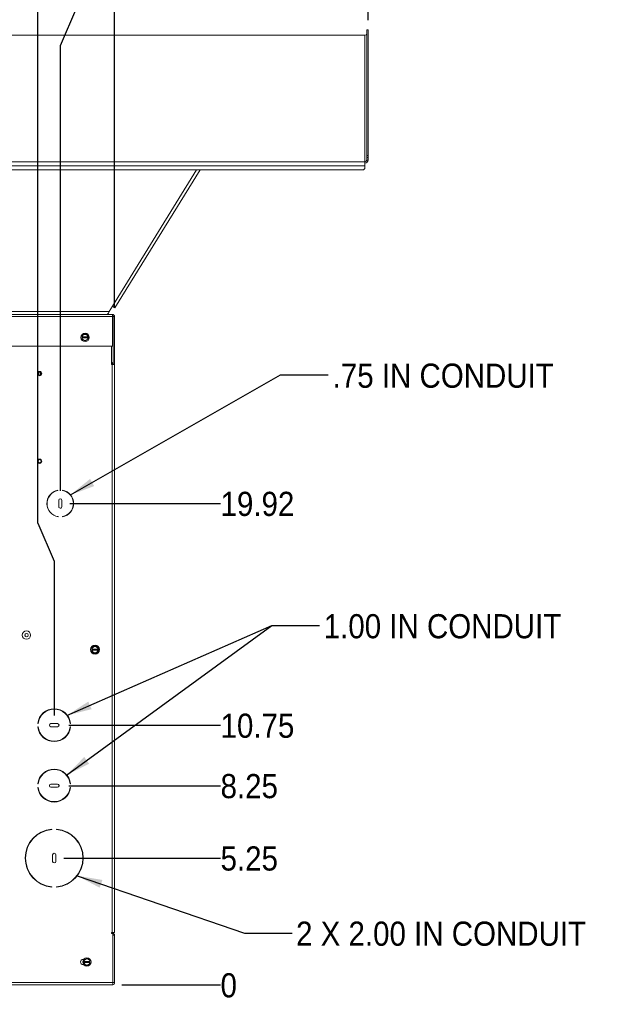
# Paper-space layout '5' of a CAD drawing. Header units: inches. Extents: x 1 to 109, y 1 to 85.
# Tile 21 of 58: x 17 to 32, y 44 to 69. Entities that reach past the tile are written whole.
import ezdxf

# ---------------------------------------------------------------- set-up
doc = ezdxf.new("R2010")
doc.units = ezdxf.units.IN
doc.header["$MEASUREMENT"] = 0
doc.layers.add('FORMAT', color=7, linetype='Continuous')
doc.styles.add('SLDTEXTSTYLE0', font='GOTHIC.TTF', dxfattribs={"width": 0.913})
doc.styles.get("Standard").update_dxf_attribs({"font": 'GOTHIC.TTF'})
doc.dimstyles.new('SLDDIMSTYLE10', dxfattribs={"dimtxt": 0.625, "dimasz": 0.65, "dimexe": 0, "dimexo": 0.0625, "dimgap": 0.15625, "dimtad": 0, "dimtih": 1, "dimtoh": 1, "dimdec": 0, "dimlfac": 1.6, "dimrnd": 1e-09, "dimzin": 12, "dimdsep": 46, "dimtxsty": 'SLDTEXTSTYLE0', "dimblk1": 'NONE', "dimblk2": 'NONE', "dimsah": 1, "dimcen": 0.09, "dimadec": 0, "dimazin": 3, "dimtfac": 1, "dimtdec": 0, "dimtofl": 0, "dimtmove": 0, "dimatfit": 3, "dimldrblk": 'NONE', "dimfxl": 1, "dimfrac": 2, "dimtolj": 1, "dimtzin": 12, "dimarcsym": 0})
doc.dimstyles.new('SLDDIMSTYLE11', dxfattribs={"dimtxt": 0.625, "dimasz": 0.65, "dimexe": 0, "dimexo": 0.0625, "dimgap": 0.15625, "dimtad": 0, "dimtih": 1, "dimtoh": 1, "dimlfac": 1.6, "dimrnd": 1e-09, "dimzin": 12, "dimdsep": 46, "dimtxsty": 'SLDTEXTSTYLE0', "dimblk1": 'NONE', "dimblk2": 'NONE', "dimsah": 1, "dimcen": 0.09, "dimadec": 0, "dimazin": 3, "dimtfac": 1, "dimtofl": 0, "dimtmove": 0, "dimatfit": 3, "dimldrblk": 'NONE', "dimfxl": 1, "dimfrac": 2, "dimtolj": 1, "dimtzin": 12, "dimarcsym": 0})
doc.dimstyles.new('SLDDIMSTYLE2', dxfattribs={"dimtxt": 0, "dimasz": 0.65, "dimexe": 0, "dimexo": 0.0625, "dimgap": 0, "dimtad": 0, "dimtih": 1, "dimtoh": 1, "dimdec": 0, "dimrnd": 1e-09, "dimzin": 0, "dimdsep": 46, "dimtxsty": 'STANDARD', "dimsah": 1, "dimcen": 0.09, "dimadec": 0, "dimazin": 0, "dimtfac": 0.65, "dimtdec": 0, "dimtofl": 0, "dimtmove": 0, "dimatfit": 3, "dimfxl": 1, "dimfrac": 2, "dimtolj": 1, "dimtzin": 0, "dimarcsym": 0})

# ---------------------------------------------------------------- blocks, each defined once
blk = doc.blocks.new('_D_147')
at = {"layer": 'FORMAT', "color": 1, "ltscale": 5}
for p, q in [((17.176, 56.475), (17.176, 70.785)), ((17.176, 56.475), (17.599, 55.491)), ((17.599, 55.491), (17.599, 51.497))]:
    blk.add_line(p, q, dxfattribs=at)
at = {"layer": 'FORMAT', "color": 1, "ltscale": 5, "insert": (16.874, 70.785), "char_height": 0.625, "attachment_point": 1, "rotation": 90, "style": 'SLDTEXTSTYLE0'}
blk.add_mtext('13.58', dxfattribs=at)
blk = doc.blocks.new('_NONE')
blk = doc.blocks.new('_D_148')
at = {"layer": 'FORMAT', "color": 1, "ltscale": 5}
for p, q in [((18.179, 69.801), (18.179, 70.785)), ((18.179, 69.801), (17.756, 68.817)), ((17.756, 68.817), (17.756, 57.313))]:
    blk.add_line(p, q, dxfattribs=at)
at = {"layer": 'FORMAT', "color": 1, "ltscale": 5, "char_height": 0.625, "attachment_point": 1, "rotation": 90, "style": 'SLDTEXTSTYLE0'}
for s, insert in [('13.83', (17.876, 72.217)), ('3 X ', (17.876, 70.785))]:
    blk.add_mtext(s, dxfattribs=dict(at, insert=insert))
blk = doc.blocks.new('_D_149')
at = {"layer": 'FORMAT', "color": 1, "ltscale": 5}
blk.add_line((19.162, 62.066), (19.162, 70.785), dxfattribs=at)
at = {"layer": 'FORMAT', "color": 1, "ltscale": 5, "insert": (18.86, 70.785), "char_height": 0.625, "attachment_point": 1, "rotation": 90, "style": 'SLDTEXTSTYLE0'}
blk.add_mtext('16.08', dxfattribs=at)
blk = doc.blocks.new('_D_150')
at = {"layer": 'FORMAT', "color": 1, "ltscale": 5}
blk.add_line((25.725, 69.483), (25.725, 70.785), dxfattribs=at)
at = {"layer": 'FORMAT', "color": 1, "ltscale": 5, "insert": (25.422, 70.785), "char_height": 0.625, "attachment_point": 1, "rotation": 90, "style": 'SLDTEXTSTYLE0'}
blk.add_mtext('26.58', dxfattribs=at)
blk = doc.blocks.new('_D_151')
at = {"layer": 'FORMAT', "color": 1, "ltscale": 5}
blk.add_line((19.353, 44.529), (21.905, 44.529), dxfattribs=at)
at = {"layer": 'FORMAT', "color": 1, "ltscale": 5, "insert": (21.905, 44.831), "char_height": 0.625, "attachment_point": 1, "style": 'SLDTEXTSTYLE0'}
blk.add_mtext('0', dxfattribs=at)
blk = doc.blocks.new('_D_152')
at = {"layer": 'FORMAT', "color": 1, "ltscale": 5}
blk.add_line((17.849, 47.81), (21.905, 47.81), dxfattribs=at)
at = {"layer": 'FORMAT', "color": 1, "ltscale": 5, "insert": (21.905, 48.112), "char_height": 0.625, "attachment_point": 1, "style": 'SLDTEXTSTYLE0'}
blk.add_mtext('5.25', dxfattribs=at)
blk = doc.blocks.new('_D_153')
at = {"layer": 'FORMAT', "color": 1, "ltscale": 5}
blk.add_line((17.974, 49.682), (21.905, 49.682), dxfattribs=at)
at = {"layer": 'FORMAT', "color": 1, "ltscale": 5, "insert": (21.905, 49.984), "char_height": 0.625, "attachment_point": 1, "style": 'SLDTEXTSTYLE0'}
blk.add_mtext('8.25', dxfattribs=at)
blk = doc.blocks.new('_D_154')
at = {"layer": 'FORMAT', "color": 1, "ltscale": 5}
blk.add_line((17.974, 51.244), (21.905, 51.244), dxfattribs=at)
at = {"layer": 'FORMAT', "color": 1, "ltscale": 5, "insert": (21.905, 51.546), "char_height": 0.625, "attachment_point": 1, "style": 'SLDTEXTSTYLE0'}
blk.add_mtext('10.75', dxfattribs=at)
blk = doc.blocks.new('_D_155')
at = {"layer": 'FORMAT', "color": 1, "ltscale": 5}
blk.add_line((18.006, 56.981), (21.905, 56.981), dxfattribs=at)
at = {"layer": 'FORMAT', "color": 1, "ltscale": 5, "insert": (21.905, 57.284), "char_height": 0.625, "attachment_point": 1, "style": 'SLDTEXTSTYLE0'}
blk.add_mtext('19.92', dxfattribs=at)

psp = doc.layouts.new('5')

# ---------------------------------------------------------------- linework, layer by layer
at = {"color": 7, "linetype": 'Continuous', "lineweight": 15, "ltscale": 5}
for p, q in [((25.6404, 69.0947), (9.2146, 69.0947)), ((25.6404, 69.0918), (9.231, 69.0918)), ((25.6404, 69.0947), (25.6404, 69.0918)), ((25.6404, 65.8202), (25.6404, 69.0918)), ((25.7247, 69.233), (25.6873, 69.233)), ((25.6873, 69.233), (25.6873, 65.9808)), ((25.7247, 69.233), (25.7247, 65.9808)), ((25.6873, 65.9349), (25.6873, 65.9808)), ((25.6873, 65.9808), (25.7247, 65.9808)), ((25.7247, 65.9808), (25.7247, 65.9349)), ((9.1842, 65.717), (25.6404, 65.717)), ((9.231, 65.8202), (25.6404, 65.8202)), ((25.6404, 65.8202), (25.6404, 65.717)), ((25.6404, 65.717), (25.6404, 65.6476)), ((25.7247, 65.9349), (25.6873, 65.9349)), ((25.6873, 65.9349), (25.6873, 65.8655)), ((25.6873, 65.8655), (25.7247, 65.8655)), ((25.7247, 65.9349), (25.7247, 65.8655)), ((25.6029, 65.6113), (9.2217, 65.6113)), ((21.3742, 65.6113), (19.171, 62.0414)), ((25.6029, 65.6113), (25.6404, 65.6476)), ((9.2247, 61.9494), (19.0227, 61.9494)), ((19.1047, 62.0823), (19.0227, 61.9494)), ((9.2027, 61.8714), (19.1065, 61.8714)), ((19.1065, 61.8159), (9.2027, 61.8159)), ((19.1065, 61.8684), (19.1065, 61.8714)), ((19.1065, 61.8684), (19.1065, 61.8159)), ((19.1065, 61.8159), (19.1065, 61.0528)), ((19.1247, 61.8159), (19.162, 61.8159)), ((19.1247, 60.5841), (19.1247, 61.8159)), ((19.162, 60.5841), (19.162, 61.8159)), ((18.3195, 61.2881), (18.3202, 61.2881)), ((18.3195, 61.2881), (18.3195, 61.2686)), ((18.3202, 61.2686), (18.3195, 61.2686)), ((18.4752, 61.2881), (18.3202, 61.2881)), ((18.3202, 61.2686), (18.4752, 61.2686)), ((18.3586, 61.346), (18.3853, 61.3614)), ((18.4752, 61.2881), (18.4758, 61.2881)), ((18.4758, 61.2686), (18.4752, 61.2686)), ((18.4758, 61.2686), (18.4758, 61.2881)), ((19.1065, 61.0528), (9.2027, 61.0528)), ((19.0839, 60.5752), (19.0839, 61.0528)), ((19.0839, 60.6214), (19.1065, 60.6214)), ((19.1065, 60.6214), (19.1065, 60.5841)), ((17.2039, 60.3775), (17.2039, 60.3045)), ((17.243, 60.3758), (17.243, 60.3062)), ((19.0839, 60.5841), (19.1065, 60.5841)), ((19.0839, 60.5752), (19.1027, 60.5752)), ((19.1027, 45.8841), (19.1027, 60.5752)), ((19.1027, 60.5752), (19.1619, 60.5752)), ((19.162, 60.5841), (19.1247, 60.5841)), ((19.1619, 60.5752), (19.1619, 45.8841)), ((17.6931, 57.3179), (17.6931, 57.3223)), ((17.8181, 57.3223), (17.8181, 57.3179)), ((17.715, 57.0644), (17.715, 56.9019)), ((17.7968, 56.9002), (17.7962, 57.0627)), ((17.7046, 56.6387), (17.7041, 56.6432)), ((17.8181, 56.645), (17.8181, 56.6406)), ((16.8509, 53.5906), (16.8375, 53.5906)), ((16.8509, 53.5906), (16.8509, 53.541)), ((18.5717, 53.27), (18.5717, 53.2827)), ((18.6167, 53.2687), (18.6435, 53.2841)), ((18.5717, 53.1194), (18.5717, 53.132)), ((18.5777, 53.2108), (18.5783, 53.2108)), ((18.5777, 53.2108), (18.5777, 53.1912)), ((18.5783, 53.1912), (18.5777, 53.1912)), ((18.7333, 53.2108), (18.5783, 53.2108)), ((18.5783, 53.1912), (18.7333, 53.1912)), ((18.7333, 53.2108), (18.7339, 53.2108)), ((18.7339, 53.1912), (18.7333, 53.1912)), ((18.7339, 53.1912), (18.7339, 53.2108)), ((17.1773, 51.2941), (17.1867, 51.2941)), ((17.1867, 51.2004), (17.1773, 51.2004)), ((17.4744, 51.2504), (17.4744, 51.2441)), ((17.6869, 51.2879), (17.5119, 51.2879)), ((17.5119, 51.2066), (17.6869, 51.2066)), ((17.7244, 51.2441), (17.7244, 51.2504)), ((18.012, 51.2941), (18.0215, 51.2941)), ((18.0215, 51.2004), (18.012, 51.2004)), ((17.4762, 50.8408), (17.4705, 50.8524)), ((17.1773, 49.7316), (17.1867, 49.7316)), ((17.4744, 49.6879), (17.4744, 49.6816)), ((17.6869, 49.7254), (17.5119, 49.7254)), ((17.7244, 49.6816), (17.7244, 49.6879)), ((18.012, 49.7316), (18.0215, 49.7316)), ((17.1867, 49.6379), (17.1773, 49.6379)), ((17.5119, 49.6441), (17.6869, 49.6441)), ((18.0215, 49.6379), (18.012, 49.6379)), ((17.6727, 49.2664), (17.5261, 49.2664)), ((17.5369, 48.5493), (17.5369, 48.5587)), ((17.6619, 48.5587), (17.6619, 48.5493)), ((16.8822, 48.0344), (16.8822, 48.0007)), ((17.5587, 47.8973), (17.5587, 47.7223)), ((17.6025, 47.9348), (17.5962, 47.9348)), ((17.64, 47.7223), (17.64, 47.8973)), ((18.2884, 48.1098), (18.2884, 48.0855)), ((17.5962, 47.6848), (17.6025, 47.6848)), ((16.8822, 47.6188), (16.8822, 47.5851)), ((16.9661, 47.4227), (16.9551, 47.4227)), ((18.2436, 47.4227), (18.2326, 47.4227)), ((18.2884, 47.534), (18.2884, 47.5097)), ((17.5369, 47.0608), (17.5369, 47.0702)), ((17.6619, 47.0702), (17.6619, 47.0608)), ((19.0793, 45.8841), (19.1027, 45.8841)), ((19.0793, 45.8841), (19.0793, 45.8608)), ((19.1027, 45.8719), (19.0793, 45.8719)), ((19.0793, 45.8608), (19.1152, 45.8608)), ((19.1619, 45.8841), (19.1027, 45.8841)), ((19.1152, 45.8608), (19.1152, 44.5877)), ((19.1152, 45.8127), (19.1619, 45.8127)), ((19.1619, 44.5877), (19.1619, 45.8127)), ((18.3488, 45.1902), (18.3622, 45.1902)), ((18.3688, 45.1318), (18.3694, 45.1318)), ((18.3688, 45.1318), (18.3688, 45.1123)), ((18.3694, 45.1123), (18.3688, 45.1123)), ((18.5244, 45.1318), (18.3694, 45.1318)), ((18.3694, 45.1123), (18.5244, 45.1123)), ((18.4079, 45.1897), (18.4346, 45.2052)), ((18.5244, 45.1318), (18.525, 45.1318)), ((18.525, 45.1123), (18.5244, 45.1123)), ((18.525, 45.1123), (18.525, 45.1318)), ((18.3622, 45.0539), (18.3488, 45.0539)), ((19.1152, 44.5877), (9.1933, 44.5877)), ((19.1152, 44.5877), (19.1152, 44.5285)), ((19.1152, 44.5877), (19.1619, 44.5877)), ((19.1027, 44.5285), (9.1933, 44.5285)), ((19.1152, 44.5285), (19.1027, 44.5285))]:
    psp.add_line(p, q, dxfattribs=at)
at = {"color": 8, "linetype": 'Continuous', "lineweight": 15, "ltscale": 5}
for p, q in [((19.1047, 62.0823), (21.2826, 65.6113)), ((18.5842, 53.2829), (18.5842, 53.2938)), ((18.5842, 53.1082), (18.5842, 53.1191)), ((19.1027, 45.8608), (19.1027, 45.8719))]:
    psp.add_line(p, q, dxfattribs=at)
at = {"color": 7, "linetype": 'Continuous', "lineweight": 15, "ltscale": 5, "flags": 128}
for points in [[(19.171, 62.0414), (19.1698, 62.0422), (19.166, 62.0445), (19.1599, 62.0483), (19.1516, 62.0534), (19.1416, 62.0596), (19.1301, 62.0667), (19.1177, 62.0744), (19.1047, 62.0823)], [(19.1065, 60.5841), (19.1174, 60.5851), (19.1247, 60.5871)], [(17.3403, 50.9226), (17.3351, 50.9221), (17.3275, 50.921)]]:
    psp.add_lwpolyline(points, dxfattribs=at)
at = {"color": 7, "linetype": 'Continuous', "lineweight": 15, "ltscale": 25}
for centre, radius in [((18.3977, 61.2783), 0.1088), ((17.2219, 60.341), 0.0553), ((17.2219, 60.341), 0.0513), ((17.2219, 60.341), 0.0425), ((17.2219, 60.341), 0.0407), ((17.2219, 58.0754), 0.0553), ((17.2219, 58.0754), 0.0513), ((17.2219, 58.0754), 0.0425), ((17.2219, 58.0754), 0.0407), ((16.8812, 53.5758), 0.1077), ((16.8812, 53.5758), 0.0461), ((18.6558, 53.201), 0.1172), ((18.6558, 53.201), 0.1088), ((18.4469, 45.1221), 0.1088)]:
    psp.add_circle(centre, radius, dxfattribs=at)
for centre, radius, start, end in [((25.6412, 69.1379), 0.0461, 269.02527, 358.9888), ((25.6418, 65.8669), 0.0829, 269.02559, 358.9878), ((25.6412, 65.8663), 0.0461, 269.02527, 358.9888), ((19.1065, 61.8159), 0.0555, 0, 90), ((19.1065, 61.8159), 0.0181, 0, 90), ((18.3977, 61.2783), 0.084, 141.55462, 158.44538), ((18.3977, 61.2783), 0.084, 201.55462, 218.44538), ((18.3977, 61.2783), 0.0781, 120, 172.81924), ((18.3977, 61.2783), 0.0781, 187.18076, 240), ((18.3977, 61.2783), 0.0781, 60, 120), ((18.3977, 61.2783), 0.0781, 240, 300), ((18.3977, 61.2783), 0.084, 81.55462, 98.44538), ((18.3977, 61.2783), 0.084, 261.55462, 278.44538), ((18.3977, 61.2783), 0.0781, 7.18076, 60), ((18.3977, 61.2783), 0.0781, 300, 352.81924), ((18.3977, 61.2783), 0.084, 21.55462, 38.44538), ((18.3977, 61.2783), 0.084, 321.55462, 338.44538), ((19.1065, 60.6396), 0.0181, 270, 0), ((17.7556, 56.9814), 0.3466, 100.38972, 261.53721), ((17.7556, 56.9814), 0.3422, 100.52406, 261.34473), ((17.7556, 56.9814), 0.3466, 280.38972, 79.61028), ((17.7556, 56.9814), 0.3422, 280.52406, 79.47594), ((17.7556, 57.0627), 0.0406, 359.99845, 177.55016), ((17.7559, 56.9002), 0.0409, 177.56852, 359.99962), ((18.6558, 53.201), 0.084, 141.55462, 158.44538), ((18.6558, 53.201), 0.0781, 120, 172.81924), ((18.6558, 53.201), 0.0781, 60, 120), ((18.6558, 53.201), 0.084, 81.55462, 98.44538), ((18.6558, 53.201), 0.0781, 7.18076, 60), ((18.6558, 53.201), 0.084, 21.55462, 38.44538), ((18.6558, 53.201), 0.084, 201.55462, 218.44538), ((18.6558, 53.201), 0.0781, 187.18076, 240), ((18.6558, 53.201), 0.0781, 240, 300), ((18.6558, 53.201), 0.084, 261.55462, 278.44538), ((18.6558, 53.201), 0.0781, 300, 352.81924), ((18.6558, 53.201), 0.084, 321.55462, 338.44538), ((17.5994, 51.2473), 0.4247, 6.33695, 173.66305), ((17.5994, 51.2473), 0.4153, 6.4806, 173.5194), ((17.5994, 51.2473), 0.4247, 186.33695, 353.66305), ((17.5994, 51.2473), 0.4153, 186.4806, 353.5194), ((17.5119, 51.2504), 0.0375, 90, 180), ((17.5119, 51.2441), 0.0375, 180, 270), ((17.6869, 51.2504), 0.0375, 0, 90), ((17.6869, 51.2441), 0.0375, 270, 0), ((17.5994, 49.6848), 0.4247, 6.33695, 173.66305), ((17.5994, 49.6848), 0.4153, 6.4806, 173.5194), ((17.5119, 49.6879), 0.0375, 90, 180), ((17.5119, 49.6816), 0.0375, 180, 270), ((17.6869, 49.6879), 0.0375, 0, 90), ((17.6869, 49.6816), 0.0375, 270, 0), ((17.5994, 49.6848), 0.4247, 186.33695, 353.66305), ((17.5994, 49.6848), 0.4153, 186.4806, 353.5194), ((17.5994, 47.8098), 0.7516, 94.77023, 265.22977), ((17.5994, 47.8098), 0.7422, 94.83063, 265.16937), ((17.5994, 47.8098), 0.7516, 274.77023, 85.22977), ((17.5994, 47.8098), 0.7422, 274.83063, 85.16937), ((17.5962, 47.8973), 0.0375, 90, 180), ((17.6025, 47.8973), 0.0375, 0, 90), ((17.5962, 47.7223), 0.0375, 180, 270), ((17.6025, 47.7223), 0.0375, 270, 0), ((19.1027, 45.8127), 0.0592, 0, 90), ((18.3488, 45.1221), 0.0681, 90, 270), ((18.4469, 45.1221), 0.084, 141.55462, 158.44538), ((18.4469, 45.1221), 0.084, 201.55462, 218.44538), ((18.4469, 45.1221), 0.0781, 120, 172.81924), ((18.4469, 45.1221), 0.0781, 187.18076, 240), ((18.4469, 45.1221), 0.0781, 60, 120), ((18.4469, 45.1221), 0.084, 81.55462, 98.44538), ((18.4469, 45.1221), 0.0781, 7.18076, 60), ((18.4469, 45.1221), 0.0781, 300, 352.81924), ((18.4469, 45.1221), 0.084, 21.55462, 38.44538), ((18.4469, 45.1221), 0.084, 321.55462, 338.44538), ((18.4469, 45.1221), 0.0781, 240, 300), ((18.4469, 45.1221), 0.084, 261.55462, 278.44538), ((19.1027, 44.5877), 0.0592, 282.19229, 0)]:
    psp.add_arc(centre, radius, start, end, dxfattribs=at)
at = {"color": 7, "linetype": 'Continuous', "lineweight": 15, "ltscale": 5}
for points, knots in [([(19.0227, 61.9494), (19.0183, 61.9392), (19.0094, 61.9187), (18.9962, 61.893), (18.983, 61.875), (18.9741, 61.8726), (18.9697, 61.8714)], [0, 0, 0, 0, 0.2499962, 0.5, 0.7500038, 1, 1, 1, 1]), ([(18.3195, 61.2881), (18.3195, 61.2896), (18.3195, 61.2925), (18.3195, 61.2969), (18.3195, 61.3013), (18.3195, 61.3054), (18.3195, 61.308), (18.3195, 61.3092)], [0, 0, 0, 0, 0.2076606, 0.41540653, 0.62353985, 0.8317358, 1, 1, 1, 1]), ([(18.3195, 61.2475), (18.3195, 61.2492), (18.3195, 61.2527), (18.3195, 61.258), (18.3195, 61.2632), (18.3195, 61.2668), (18.3195, 61.2686)], [0, 0, 0, 0, 0.2495682, 0.4992299, 0.7495267, 1, 1, 1, 1]), ([(18.3319, 61.3305), (18.3341, 61.3318), (18.3374, 61.3337), (18.3418, 61.3363), (18.3474, 61.3395), (18.353, 61.3427), (18.3575, 61.3453), (18.3586, 61.346)], [0, 0, 0, 0, 0.24910246, 0.3737946, 0.49823767, 0.87442602, 1, 1, 1, 1]), ([(18.3586, 61.2107), (18.3553, 61.2126), (18.348, 61.2168), (18.3391, 61.2219), (18.3335, 61.2251), (18.3319, 61.2261)], [0, 0, 0, 0, 0.3737705, 0.8117396, 1, 1, 1, 1]), ([(18.3853, 61.1952), (18.3826, 61.1968), (18.376, 61.2006), (18.367, 61.2058), (18.3609, 61.2094), (18.3586, 61.2107)], [0, 0, 0, 0, 0.3113864, 0.7489145, 1, 1, 1, 1]), ([(18.41, 61.3614), (18.4144, 61.3589), (18.4233, 61.3537), (18.4322, 61.3486), (18.4367, 61.346)], [0, 0, 0, 0, 0.4986771, 1, 1, 1, 1]), ([(18.4367, 61.2107), (18.4334, 61.2087), (18.4261, 61.2045), (18.4172, 61.1994), (18.4117, 61.1962), (18.41, 61.1952)], [0, 0, 0, 0, 0.3737685, 0.811739, 1, 1, 1, 1]), ([(18.4367, 61.346), (18.4381, 61.3452), (18.4429, 61.3424), (18.4507, 61.3379), (18.4582, 61.3336), (18.4624, 61.3312), (18.4635, 61.3305)], [0, 0, 0, 0, 0.1556479, 0.5300783, 0.8745139, 1, 1, 1, 1]), ([(18.4635, 61.2261), (18.4607, 61.2245), (18.4541, 61.2207), (18.4451, 61.2155), (18.439, 61.212), (18.4367, 61.2107)], [0, 0, 0, 0, 0.3113854, 0.7488916, 1, 1, 1, 1]), ([(18.4758, 61.3092), (18.4758, 61.308), (18.4758, 61.3054), (18.4758, 61.3013), (18.4758, 61.2969), (18.4758, 61.2925), (18.4758, 61.2896), (18.4758, 61.2881)], [0, 0, 0, 0, 0.1682641, 0.3759036, 0.5836257, 0.7917838, 1, 1, 1, 1]), ([(18.4758, 61.2686), (18.4758, 61.2668), (18.4758, 61.2633), (18.4758, 61.258), (18.4758, 61.2527), (18.4758, 61.2492), (18.4758, 61.2475)], [0, 0, 0, 0, 0.2495044, 0.4991691, 0.749524, 1, 1, 1, 1]), ([(18.5777, 53.2108), (18.5777, 53.2122), (18.5777, 53.2152), (18.5777, 53.2196), (18.5777, 53.224), (18.5777, 53.2281), (18.5777, 53.2307), (18.5777, 53.2319)], [0, 0, 0, 0, 0.2076262, 0.4154113, 0.6235323, 0.831777, 1, 1, 1, 1]), ([(18.59, 53.2532), (18.5922, 53.2545), (18.5955, 53.2564), (18.5999, 53.259), (18.6055, 53.2622), (18.6111, 53.2654), (18.6156, 53.268), (18.6167, 53.2687)], [0, 0, 0, 0, 0.2491206, 0.3737999, 0.4982478, 0.874433, 1, 1, 1, 1]), ([(18.6681, 53.2841), (18.6726, 53.2815), (18.6814, 53.2764), (18.6904, 53.2713), (18.6949, 53.2687)], [0, 0, 0, 0, 0.4986902, 1, 1, 1, 1]), ([(18.6949, 53.2687), (18.6963, 53.2679), (18.701, 53.2651), (18.7088, 53.2606), (18.7163, 53.2563), (18.7205, 53.2539), (18.7216, 53.2532)], [0, 0, 0, 0, 0.1556358, 0.5300667, 0.8745206, 1, 1, 1, 1]), ([(18.7339, 53.2319), (18.7339, 53.2307), (18.7339, 53.2281), (18.7339, 53.224), (18.7339, 53.2196), (18.7339, 53.2152), (18.7339, 53.2122), (18.7339, 53.2108)], [0, 0, 0, 0, 0.1682229, 0.375894, 0.5836552, 0.7917666, 1, 1, 1, 1]), ([(18.5777, 53.1701), (18.5777, 53.1719), (18.5777, 53.1754), (18.5777, 53.1806), (18.5777, 53.1859), (18.5777, 53.1895), (18.5777, 53.1912)], [0, 0, 0, 0, 0.2495354, 0.4992495, 0.7495133, 1, 1, 1, 1]), ([(18.6167, 53.1333), (18.6134, 53.1353), (18.6061, 53.1395), (18.5972, 53.1446), (18.5917, 53.1478), (18.59, 53.1488)], [0, 0, 0, 0, 0.3737533, 0.8117103, 1, 1, 1, 1]), ([(18.6435, 53.1179), (18.6407, 53.1195), (18.6341, 53.1233), (18.6251, 53.1285), (18.619, 53.132), (18.6167, 53.1333)], [0, 0, 0, 0, 0.311407, 0.7489188, 1, 1, 1, 1]), ([(18.6949, 53.1333), (18.6915, 53.1314), (18.6842, 53.1272), (18.6753, 53.1221), (18.6698, 53.1189), (18.6681, 53.1179)], [0, 0, 0, 0, 0.3737609, 0.8117209, 1, 1, 1, 1]), ([(18.7216, 53.1488), (18.7188, 53.1472), (18.7122, 53.1434), (18.7033, 53.1382), (18.6971, 53.1346), (18.6949, 53.1333)], [0, 0, 0, 0, 0.3113867, 0.748913, 1, 1, 1, 1]), ([(18.7339, 53.1912), (18.7339, 53.1895), (18.7339, 53.1859), (18.7339, 53.1807), (18.7339, 53.1754), (18.7339, 53.1719), (18.7339, 53.1701)], [0, 0, 0, 0, 0.2494839, 0.4991917, 0.7495052, 1, 1, 1, 1]), ([(18.3688, 45.1318), (18.3688, 45.1333), (18.3688, 45.1362), (18.3688, 45.1406), (18.3688, 45.145), (18.3688, 45.1491), (18.3688, 45.1518), (18.3688, 45.1529)], [0, 0, 0, 0, 0.2076398, 0.4154042, 0.6235302, 0.8317799, 1, 1, 1, 1]), ([(18.3688, 45.0912), (18.3688, 45.093), (18.3688, 45.0964), (18.3688, 45.1017), (18.3688, 45.107), (18.3688, 45.1105), (18.3688, 45.1123)], [0, 0, 0, 0, 0.2495375, 0.4992367, 0.7495111, 1, 1, 1, 1]), ([(18.3811, 45.1743), (18.3833, 45.1756), (18.3866, 45.1775), (18.3911, 45.18), (18.3966, 45.1832), (18.4022, 45.1865), (18.4067, 45.1891), (18.4079, 45.1897)], [0, 0, 0, 0, 0.2491221, 0.3738007, 0.4982478, 0.8744337, 1, 1, 1, 1]), ([(18.4593, 45.2052), (18.4637, 45.2026), (18.4725, 45.1975), (18.4815, 45.1923), (18.486, 45.1897)], [0, 0, 0, 0, 0.4986815, 1, 1, 1, 1]), ([(18.486, 45.1897), (18.4874, 45.1889), (18.4921, 45.1862), (18.4999, 45.1817), (18.5075, 45.1773), (18.5116, 45.1749), (18.5127, 45.1743)], [0, 0, 0, 0, 0.1556381, 0.5300773, 0.8745158, 1, 1, 1, 1]), ([(18.525, 45.1529), (18.525, 45.1518), (18.525, 45.1491), (18.525, 45.145), (18.525, 45.1406), (18.525, 45.1362), (18.525, 45.1333), (18.525, 45.1318)], [0, 0, 0, 0, 0.16822, 0.3758876, 0.5836537, 0.7917616, 1, 1, 1, 1]), ([(18.525, 45.1123), (18.525, 45.1105), (18.525, 45.107), (18.525, 45.1017), (18.525, 45.0965), (18.525, 45.093), (18.525, 45.0912)], [0, 0, 0, 0, 0.2494861, 0.499196, 0.749503, 1, 1, 1, 1]), ([(18.4079, 45.0544), (18.4045, 45.0563), (18.3972, 45.0605), (18.3883, 45.0657), (18.3828, 45.0689), (18.3811, 45.0698)], [0, 0, 0, 0, 0.3737533, 0.8117074, 1, 1, 1, 1]), ([(18.4346, 45.039), (18.4318, 45.0406), (18.4252, 45.0444), (18.4163, 45.0496), (18.4101, 45.0531), (18.4079, 45.0544)], [0, 0, 0, 0, 0.3113876, 0.7489152, 1, 1, 1, 1]), ([(18.486, 45.0544), (18.4826, 45.0525), (18.4754, 45.0483), (18.4665, 45.0431), (18.4609, 45.0399), (18.4593, 45.039)], [0, 0, 0, 0, 0.3737719, 0.8117271, 1, 1, 1, 1]), ([(18.5127, 45.0698), (18.51, 45.0682), (18.5033, 45.0644), (18.4944, 45.0593), (18.4882, 45.0557), (18.486, 45.0544)], [0, 0, 0, 0, 0.3113931, 0.7489108, 1, 1, 1, 1])]:
    psp.add_open_spline(points, degree=3, knots=knots, dxfattribs=at)

# ---------------------------------------------------------------- texts
at = {"layer": 'FORMAT', "color": 1, "ltscale": 5, "char_height": 0.625, "attachment_point": 1, "style": 'SLDTEXTSTYLE0'}
for s, insert in [('.75 IN CONDUIT', (24.8058, 60.6005)), ('1.00 IN CONDUIT', (24.5749, 54.1193)), ('2 X 2.00 IN CONDUIT', (23.8592, 46.167))]:
    psp.add_mtext(s, dxfattribs=dict(at, insert=insert))

# ---------------------------------------------------------------- dimensions: what is measured, and where the dimension line sits
at = {"layer": 'FORMAT', "color": 1, "ltscale": 5}
dim = psp.add_ordinate_dim(feature_location=(17.7556, 57.0627), offset=(0.4229, 13.7226), dtype=1, origin=(9.1124, 61.7517), text='3 X <>', dimstyle='SLDDIMSTYLE11', dxfattribs=at)
dim.commit()
dim.dimension.update_dxf_attribs({"geometry": '_D_148', "text_midpoint": (18.1785, 72.7939)})
for feature_location, offset, dtype, origin, dimstyle, picture, middle in [((17.5994, 51.2473), (-0.4229, 19.538), 1, (9.1124, 61.7517), 'SLDDIMSTYLE11', '_D_147', (17.1764, 72.0782)), ((19.162, 61.8159), (0, 8.9693), 1, (9.1124, 61.7517), 'SLDDIMSTYLE11', '_D_149', (19.162, 72.0782)), ((25.7247, 69.233), (0, 1.5522), 1, (9.1124, 61.7517), 'SLDDIMSTYLE11', '_D_150', (25.7247, 72.0782)), ((17.7556, 56.9814), (4.1495, 0), 0, (19.1027, 44.5285), 'SLDDIMSTYLE11', '_D_155', (23.1981, 56.9814)), ((17.7244, 51.2441), (4.1807, 0), 0, (19.1027, 44.5285), 'SLDDIMSTYLE11', '_D_154', (23.1981, 51.2441)), ((17.7244, 49.6816), (4.1807, 0), 0, (19.1027, 44.5285), 'SLDDIMSTYLE11', '_D_153', (22.9672, 49.6816)), ((17.5994, 47.8098), (4.3057, 0), 0, (19.1027, 44.5285), 'SLDDIMSTYLE11', '_D_152', (22.9672, 47.8098)), ((19.1026729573, 44.5285052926), (2.8024174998, 0), 0, (19.1026729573, 44.5285052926), 'SLDDIMSTYLE10', '_D_151', (22.3898994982, 44.5285052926))]:
    dim = psp.add_ordinate_dim(feature_location=feature_location, offset=offset, dtype=dtype, origin=origin, dimstyle=dimstyle, dxfattribs=at)
    dim.commit()
    dim.dimension.update_dxf_attribs({"geometry": picture, "text_midpoint": middle})

# ---------------------------------------------------------------- leaders
for points in [[(18.0168, 57.2025), (23.4594, 60.3053), (24.6897, 60.3053)], [(17.9147, 49.955), (23.2321, 53.827), (24.4624, 53.827)], [(17.9299, 51.4987), (23.2321, 53.827), (24.4624, 53.827)], [(18.1964, 47.3533), (22.5274, 45.8711), (23.7578, 45.8711)]]:
    psp.add_leader(points, dimstyle='SLDDIMSTYLE2', dxfattribs=at)

doc.saveas('drawing.dxf')
